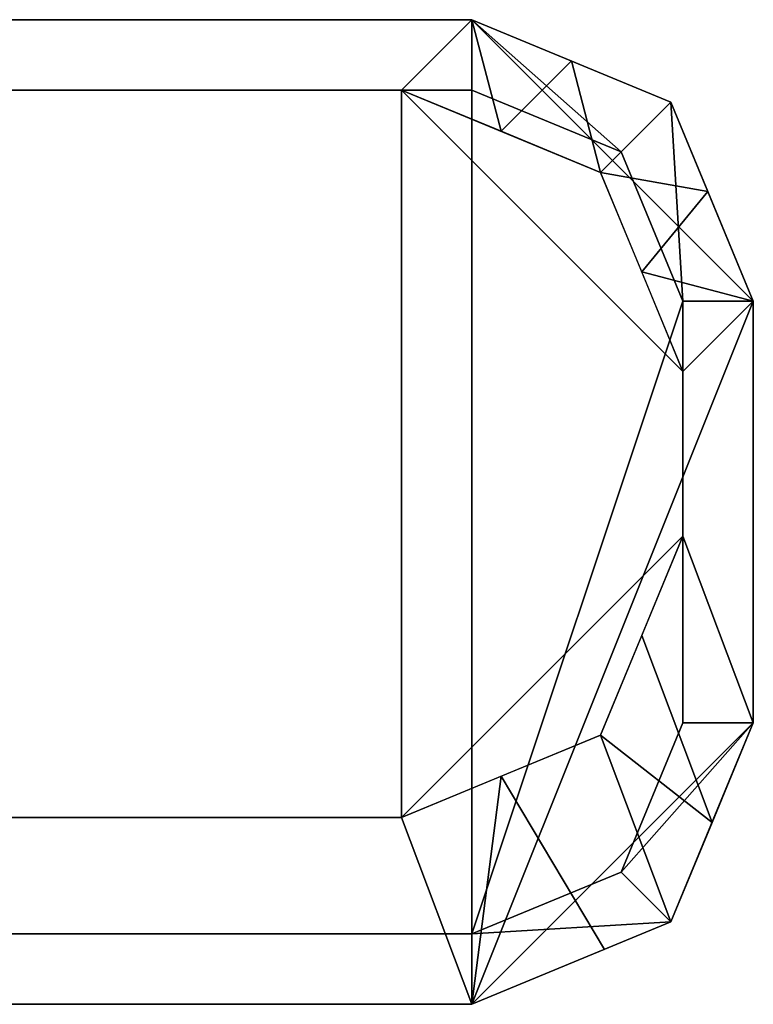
# Model space of a CAD drawing. Header units: millimetres. Extents: x -178 to 156, y -144 to 125.
# Tile 9 of 10: x 125 to 156, y -21 to 21. Entities that reach past the tile are written whole.
import ezdxf

# ---------------------------------------------------------------- set-up
doc = ezdxf.new("R2010")
doc.units = ezdxf.units.MM
doc.layers.add('P-SANR-FIXT', color=6, linetype='Continuous', lineweight=30)

msp = doc.modelspace()

# ---------------------------------------------------------------- meshes
at = {"layer": 'P-SANR-FIXT'}
mesh = msp.add_polyface(dxfattribs=at)
corners = [(84, 9, 43), (87.515, 17.485, 43), (96, 21, 43), (144, 21, 43), (152.485, 17.485, 43), (156, 9, 43), (156, -9, 43), (152.485, -17.485, 43), (144, -21, 43), (96, -21, 43), (87.515, -17.485, 43), (84, -9, 43)]
mesh.append_faces([[corners[k] for k in face] for face in [(2, 3, 8, 9)]], dxfattribs={"vtx1": -1, "vtx3": -1})
mesh.append_faces([[corners[k] for k in face] for face in [(6, 7, 8, 5)]], dxfattribs={"vtx2": -1})
mesh.append_faces([[corners[k] for k in face] for face in [(3, 4, 5, 8), (0, 1, 2, 9)]], dxfattribs={"vtx2": -1, "vtx3": -1})
mesh.append_faces([[corners[k] for k in face] for face in [(9, 10, 11, 0)]], dxfattribs={"vtx3": -1})
mesh = msp.add_polyface(dxfattribs=at)
corners = [(96, 21, 43), (96, 18, 47), (144, 18, 47), (144, 21, 43)]
mesh.append_faces([[corners[k] for k in face] for face in [(0, 1, 2, 3)]])
mesh = msp.add_polyface(dxfattribs=at)
corners = [(144, -21, 43), (152.485, -17.485, 43), (156, -9, 43), (156, 9, 43), (152.485, 17.485, 43), (144, 21, 43), (96, 21, 43), (96, -21, 43)]
mesh.append_faces([[corners[k] for k in face] for face in [(2, 0, 1)]], dxfattribs={"vtx0": -1})
mesh.append_faces([[corners[k] for k in face] for face in [(5, 0, 2, 3)]], dxfattribs={"vtx0": -1, "vtx1": -1, "vtx3": -1})
mesh.append_faces([[corners[k] for k in face] for face in [(7, 0, 5, 6), (4, 5, 3)]], dxfattribs={"vtx1": -1})
mesh = msp.add_polyface(dxfattribs=at)
corners = [(144, 21, 43), (141, 18, 40), (99, 18, 40), (96, 21, 43)]
mesh.append_faces([[corners[k] for k in face] for face in [(0, 1, 2, 3)]])
mesh = msp.add_polyface(dxfattribs=at)
corners = [(144, 21, 43), (152.485, 17.485, 43), (156, 9, 43), (153, 6, 40), (149.485, 14.485, 40), (141, 18, 40), (148.243, 19.243, 43), (145.243, 16.243, 40), (154.062, 13.678, 43), (151.243, 10.243, 40)]
mesh.append_faces([[corners[k] for k in face] for face in [(0, 7, 5)]], dxfattribs={"vtx0": -1})
mesh.append_faces([[corners[k] for k in face] for face in [(4, 8, 9), (2, 9, 8), (8, 4, 1)]], dxfattribs={"vtx0": -1, "vtx1": -1})
mesh.append_faces([[corners[k] for k in face] for face in [(6, 4, 7), (4, 6, 1)]], dxfattribs={"vtx0": -1, "vtx2": -1})
mesh.append_faces([[corners[k] for k in face] for face in [(0, 6, 7)]], dxfattribs={"vtx1": -1, "vtx2": -1})
mesh.append_faces([[corners[k] for k in face] for face in [(2, 3, 9)]], dxfattribs={"vtx2": -1})
mesh = msp.add_polyface(dxfattribs=at)
corners = [(156, 9, 43), (152.485, 17.485, 43), (144, 21, 43), (144, 18, 47), (150.364, 15.364, 47), (153, 9, 47)]
mesh.append_faces([[corners[k] for k in face] for face in [(1, 5, 0)]], dxfattribs={"vtx0": -1})
mesh.append_faces([[corners[k] for k in face] for face in [(2, 4, 1), (5, 1, 4)]], dxfattribs={"vtx0": -1, "vtx1": -1})
mesh.append_faces([[corners[k] for k in face] for face in [(3, 4, 2)]], dxfattribs={"vtx1": -1})
mesh = msp.add_polyface(dxfattribs=at)
corners = [(87, 9, 47), (87, -9, 47), (89.636, -15.364, 47), (96, -18, 47), (144, -18, 47), (150.364, -15.364, 47), (153, -9, 47), (153, 9, 47), (150.364, 15.364, 47), (144, 18, 47), (96, 18, 47), (89.636, 15.364, 47)]
mesh.append_faces([[corners[k] for k in face] for face in [(4, 9, 10, 3)]], dxfattribs={"vtx0": -1, "vtx2": -1})
mesh.append_faces([[corners[k] for k in face] for face in [(1, 2, 3, 0)]], dxfattribs={"vtx2": -1})
mesh.append_faces([[corners[k] for k in face] for face in [(7, 8, 9, 4), (10, 11, 0, 3)]], dxfattribs={"vtx2": -1, "vtx3": -1})
mesh.append_faces([[corners[k] for k in face] for face in [(4, 5, 6, 7)]], dxfattribs={"vtx3": -1})
mesh = msp.add_polyface(dxfattribs=at)
corners = [(141, -13.033, 40), (99, -13.033, 40), (99, 18, 40), (141, 18, 40), (149.485, 14.485, 40), (153, 6, 40), (153, -1.033, 40), (149.485, -9.518, 40)]
mesh.append_faces([[corners[k] for k in face] for face in [(6, 0, 3, 5)]], dxfattribs={"vtx0": -1, "vtx1": -1, "vtx2": -1})
mesh.append_faces([[corners[k] for k in face] for face in [(7, 0, 6)]], dxfattribs={"vtx1": -1})
mesh.append_faces([[corners[k] for k in face] for face in [(1, 2, 3, 0), (3, 4, 5)]], dxfattribs={"vtx2": -1})
mesh = msp.add_polyface(dxfattribs=at)
corners = [(156, 9, 43), (153, 9, 47), (153, -9, 47), (156, -9, 43)]
mesh.append_faces([[corners[k] for k in face] for face in [(0, 1, 2, 3)]])
mesh = msp.add_polyface(dxfattribs=at)
corners = [(156, -9, 43), (153, -1.033, 40), (153, 6, 40), (156, 9, 43)]
mesh.append_faces([[corners[k] for k in face] for face in [(0, 1, 2, 3)]])
mesh = msp.add_polyface(dxfattribs=at)
corners = [(156, -9, 43), (152.485, -17.485, 43), (144, -21, 43), (141, -13.033, 40), (149.485, -9.518, 40), (153, -1.033, 40), (154.243, -13.243, 43), (151.243, -5.275, 40), (149.657, -18.657, 43), (145.243, -11.275, 40)]
mesh.append_faces([[corners[k] for k in face] for face in [(2, 9, 8)]], dxfattribs={"vtx0": -1, "vtx1": -1})
mesh.append_faces([[corners[k] for k in face] for face in [(6, 4, 7), (4, 6, 1), (8, 9, 4, 1)]], dxfattribs={"vtx0": -1, "vtx2": -1})
mesh.append_faces([[corners[k] for k in face] for face in [(2, 3, 9)]], dxfattribs={"vtx2": -1})
mesh.append_faces([[corners[k] for k in face] for face in [(7, 5, 0, 6)]], dxfattribs={"vtx3": -1})
mesh = msp.add_polyface(dxfattribs=at)
corners = [(144, -21, 43), (152.485, -17.485, 43), (156, -9, 43), (153, -9, 47), (150.364, -15.364, 47), (144, -18, 47)]
mesh.append_faces([[corners[k] for k in face] for face in [(1, 5, 0)]], dxfattribs={"vtx0": -1})
mesh.append_faces([[corners[k] for k in face] for face in [(2, 4, 1), (5, 1, 4)]], dxfattribs={"vtx0": -1, "vtx1": -1})
mesh.append_faces([[corners[k] for k in face] for face in [(3, 4, 2)]], dxfattribs={"vtx1": -1})
mesh = msp.add_polyface(dxfattribs=at)
corners = [(96, -21, 43), (99, -13.033, 40), (141, -13.033, 40), (144, -21, 43)]
mesh.append_faces([[corners[k] for k in face] for face in [(0, 1, 2, 3)]])
mesh = msp.add_polyface(dxfattribs=at)
corners = [(144, -21, 43), (144, -18, 47), (96, -18, 47), (96, -21, 43)]
mesh.append_faces([[corners[k] for k in face] for face in [(0, 1, 2, 3)]])

doc.saveas('drawing.dxf')
